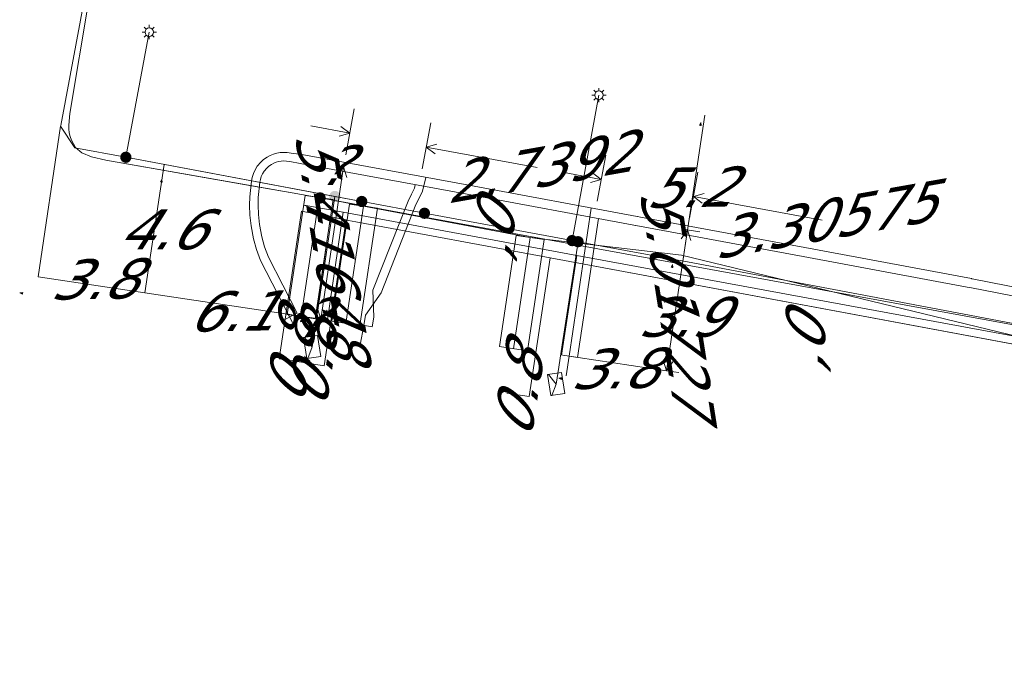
# Model space of a CAD drawing. Header units: metres. Extents: x 124576 to 133557, y 395865 to 402386.
# Tile 126 of 256: x 126333 to 126368, y 399612 to 399635. Entities that reach past the tile are written whole.
import ezdxf
from ezdxf.enums import TextEntityAlignment as Align

# ---------------------------------------------------------------- set-up
doc = ezdxf.new("R2010")
doc.units = ezdxf.units.M
doc.header["$MEASUREMENT"] = 0
for name, color, linetype, lineweight, true_color in [('LG_Datatransport_Reggefiber_Operator_BV', 3, 'Continuous', 13, 0x00ff00), ('LG_Datatransport_Ziggo_BV', 3, 'Continuous', 13, 0x00ff00), ('LG_Laag_Spanning_Enexis_Netbeheer_BV', 7, 'Continuous', 13, 0x960000), ('LG_Midden_Spanning_Enexis_Netbeheer_BV', 7, 'Continuous', 13, 0xd20000), ('LG_unet-4_Brabant_Water', 5, 'Continuous', 13, 0x0000ff), ('LG_warmte_Ennatuurlijk_BV', 7, 'Continuous', 13, 0x008080), ('MV_Datatransport_lijn', 3, 'Continuous', 0, 0x00ff00), ('MV_warmte_lijn', 7, 'Continuous', 0, 0x008080)]:
    doc.layers.add(name, color=color, linetype=linetype, lineweight=lineweight, true_color=true_color)
for name, color, linetype, lineweight in [('LG_Laag_Spanning_P_Enexis_Netbeheer_BV', 7, 'Continuous', 0), ('LG_Midden_Spanning_P_Enexis_Netbeheer_BV', 7, 'Continuous', 0), ('MV_Datatransport', 7, 'Continuous', 0), ('MV_Laag_Spanning', 7, 'Continuous', 0), ('MV_Laag_Spanning_lijn', 7, 'Continuous', 0), ('MV_Laag_Spanning_pijl', 7, 'Continuous', 0), ('MV_unet-4', 7, 'Continuous', 0), ('MV_warmte', 7, 'Continuous', 0)]:
    doc.layers.add(name, color=color, linetype=linetype, lineweight=lineweight)
doc.styles.add('Klic_Annotatie', font='verdanai.ttf', dxfattribs={"oblique": 20, "height": 1.4})

# ---------------------------------------------------------------- blocks, each defined once
blk = doc.blocks.new('Mof')
at = {"layer": 'LG_Laag_Spanning_P_Enexis_Netbeheer_BV'}
h = blk.add_hatch(color=256, dxfattribs=at)
edge = h.paths.add_edge_path()
edge.add_arc((0, 0), 2, 0, 360)
blk = doc.blocks.new('DeliveryPoint')
at = {"layer": 'LG_Laag_Spanning_P_Enexis_Netbeheer_BV', "flags": 128}
blk.add_lwpolyline([(-3.75, -2.5), (3.75, -2.5), (3.75, 2.5), (-3.75, 2.5), (-3.75, -2.5)], close=True, dxfattribs=at)
blk.add_lwpolyline([(-3.75, 2.5), (-3.75, 2.16), (0, 0), (3.75, 2.16)], dxfattribs=at)
blk = doc.blocks.new('Mof_1')
at = {"layer": 'LG_Midden_Spanning_P_Enexis_Netbeheer_BV'}
h = blk.add_hatch(color=256, dxfattribs=at)
edge = h.paths.add_edge_path()
edge.add_arc((0, 0), 2, 0, 360)
blk = doc.blocks.new('Streetlight')
at = {"layer": 'LG_Laag_Spanning_P_Enexis_Netbeheer_BV'}
for p, q in [((-1.77, 1.77), (-1.06, 1.06)), ((0, 2.5), (0, 1.5)), ((1.77, 1.77), (1.06, 1.06)), ((-1.06, -1.06), (-1.77, -1.77)), ((0, -1.5), (0, -2.5)), ((1.06, -1.06), (1.77, -1.77))]:
    blk.add_line(p, q, dxfattribs=at)
at = {"layer": 'LG_Laag_Spanning_P_Enexis_Netbeheer_BV', "flags": 128}
for points in [[(-2.5, 0), (-1.5, 0)], [(1.5, 0), (2.5, 0)]]:
    blk.add_lwpolyline(points, dxfattribs=at)
at = {"layer": 'LG_Laag_Spanning_P_Enexis_Netbeheer_BV'}
blk.add_circle((0, 0), 1.5, dxfattribs=at)
blk = doc.blocks.new('m_pijl')
at = {"layer": 'MV_Laag_Spanning_pijl'}
blk.add_hatch(color=7, dxfattribs=at).paths.add_polyline_path([(-1, -0.33), (-1, 0), (-1, 0.33), (0, 0)])
at = {"layer": 'MV_Laag_Spanning_pijl', "flags": 128}
blk.add_lwpolyline([(-1, 0), (-1, 0.33), (0, 0), (-1, -0.33), (-1, 0)], close=True, dxfattribs=at)

msp = doc.modelspace()

# ---------------------------------------------------------------- linework, layer by layer
at = {"layer": 'LG_Datatransport_Reggefiber_Operator_BV'}
for p, q in [((126342.425, 399624.239), (126343.06, 399628.435)), ((126343.06, 399628.435), (126344.048, 399628.286)), ((126343.413, 399624.09), (126344.048, 399628.286)), ((126343.993, 399624.002), (126344.618, 399628.13)), ((126344.487, 399623.927), (126345.112, 399628.055)), ((126344.618, 399628.13), (126345.606, 399627.98)), ((126345.112, 399628.055), (126350.99, 399626.951)), ((126344.982, 399623.852), (126345.606, 399627.98)), ((126349.902, 399623.108), (126350.496, 399627.026)), ((126350.496, 399627.026), (126351.484, 399626.876)), ((126350.396, 399623.033), (126350.99, 399626.951)), ((126350.89, 399622.958), (126351.484, 399626.876)), ((126342.425, 399624.239), (126343.413, 399624.09)), ((126343.993, 399624.002), (126344.982, 399623.852)), ((126349.902, 399623.108), (126350.89, 399622.958))]:
    msp.add_line(p, q, dxfattribs=at)
at = {"layer": 'LG_Datatransport_Reggefiber_Operator_BV', "flags": 128}
for points in [[(126342.919, 399624.165), (126343.554, 399628.361), (126345.112, 399628.055)], [(126350.99, 399626.951), (126356.317, 399626.333), (126370.438, 399622.919), (126385.949, 399620.467), (126386.281, 399620.199), (126386.395, 399619.825), (126384.954, 399611.923)]]:
    msp.add_lwpolyline(points, dxfattribs=at)
at = {"layer": 'LG_Datatransport_Ziggo_BV'}
for p, q in [((126343.723, 399622.438), (126344.495, 399627.571)), ((126344.495, 399627.571), (126344.583, 399627.554)), ((126344.583, 399627.554), (126344.839, 399627.508)), ((126344.839, 399627.508), (126351.685, 399626.232)), ((126350.951, 399621.354), (126351.685, 399626.232)), ((126351.685, 399626.232), (126383.455, 399620.319))]:
    msp.add_line(p, q, dxfattribs=at)
at = {"layer": 'LG_Datatransport_Ziggo_BV', "flags": 128}
for points in [[(126342.141, 399622.676), (126342.924, 399627.881), (126344.495, 399627.571)], [(126342.141, 399622.676), (126342.924, 399627.881), (126344.495, 399627.571), (126344.583, 399627.554), (126344.839, 399627.508), (126351.685, 399626.232), (126383.455, 399620.319), (126401.209, 399617.016), (126401.125, 399616.541)], [(126343.723, 399622.438), (126344.495, 399627.571), (126344.583, 399627.554), (126344.839, 399627.508), (126351.685, 399626.232), (126383.455, 399620.319), (126401.209, 399617.016), (126401.125, 399616.541)], [(126350.951, 399621.354), (126351.685, 399626.232), (126383.455, 399620.319), (126401.209, 399617.016), (126401.125, 399616.541)]]:
    msp.add_lwpolyline(points, dxfattribs=at)
at = {"layer": 'LG_Laag_Spanning_Enexis_Netbeheer_BV'}
for p, q in [((126336.736, 399629.778), (126337.562, 399634.185)), ((126352.462, 399626.843), (126353.409, 399631.963))]:
    msp.add_line(p, q, dxfattribs=at)
at = {"layer": 'LG_Laag_Spanning_Enexis_Netbeheer_BV', "flags": 128}
for points in [[(126334.135, 399656.954), (126334.005, 399655.882), (126334.742, 399654.87), (126335.982, 399654.63), (126336.361, 399654.469), (126336.93, 399653.891), (126336.936, 399653.877), (126337.055, 399653.057), (126335.306, 399635.496), (126334.444, 399630.899), (126334.438, 399630.868), (126334.939, 399630.115), (126336.736, 399629.778), (126344.103, 399628.397), (126345.05, 399628.22), (126336.736, 399629.778), (126344.103, 399628.397), (126345.05, 399628.22), (126336.736, 399629.778), (126344.103, 399628.397), (126345.05, 399628.22), (126345.13, 399628.205), (126347.26, 399627.805)], [(126335.306, 399635.496), (126334.444, 399630.899), (126334.438, 399630.868), (126334.939, 399630.115), (126336.736, 399629.778), (126344.103, 399628.397), (126345.05, 399628.22), (126336.736, 399629.778), (126344.103, 399628.397), (126345.05, 399628.22), (126336.736, 399629.778), (126344.103, 399628.397), (126345.05, 399628.22), (126336.736, 399629.778), (126344.103, 399628.397), (126345.05, 399628.22), (126336.736, 399629.778), (126344.103, 399628.397), (126345.05, 399628.22), (126336.736, 399629.778), (126344.103, 399628.397), (126345.05, 399628.22), (126336.736, 399629.778), (126344.103, 399628.397), (126345.05, 399628.22), (126336.736, 399629.778), (126344.103, 399628.397), (126345.05, 399628.22), (126336.736, 399629.778), (126344.103, 399628.397), (126345.05, 399628.22), (126336.736, 399629.778), (126344.103, 399628.397), (126345.05, 399628.22), (126336.736, 399629.778), (126344.103, 399628.397), (126345.05, 399628.22), (126336.736, 399629.778), (126344.103, 399628.397), (126345.05, 399628.22), (126336.736, 399629.778), (126344.103, 399628.397), (126345.05, 399628.22), (126336.736, 399629.778), (126344.103, 399628.397), (126345.05, 399628.22), (126336.736, 399629.778), (126344.103, 399628.397), (126345.05, 399628.22), (126336.736, 399629.778), (126344.103, 399628.397), (126345.05, 399628.22)], [(126335.306, 399635.496), (126334.444, 399630.899), (126334.438, 399630.868), (126334.939, 399630.115), (126336.736, 399629.778), (126344.103, 399628.397), (126345.05, 399628.22), (126336.736, 399629.778), (126344.103, 399628.397), (126345.05, 399628.22), (126336.736, 399629.778), (126344.103, 399628.397), (126345.05, 399628.22), (126336.736, 399629.778), (126344.103, 399628.397), (126345.05, 399628.22), (126336.736, 399629.778), (126344.103, 399628.397), (126345.05, 399628.22), (126336.736, 399629.778), (126344.103, 399628.397), (126345.05, 399628.22), (126336.736, 399629.778), (126344.103, 399628.397), (126345.05, 399628.22), (126336.736, 399629.778), (126344.103, 399628.397), (126345.05, 399628.22), (126336.736, 399629.778), (126344.103, 399628.397), (126345.05, 399628.22), (126336.736, 399629.778), (126344.103, 399628.397), (126345.05, 399628.22), (126336.736, 399629.778), (126344.103, 399628.397), (126345.05, 399628.22), (126336.736, 399629.778), (126344.103, 399628.397), (126345.05, 399628.22), (126336.736, 399629.778), (126344.103, 399628.397), (126345.05, 399628.22), (126336.736, 399629.778), (126344.103, 399628.397), (126345.05, 399628.22), (126336.736, 399629.778), (126344.103, 399628.397), (126345.05, 399628.22), (126336.736, 399629.778), (126344.103, 399628.397), (126345.05, 399628.22)], [(126335.306, 399635.496), (126334.444, 399630.899), (126334.438, 399630.868), (126334.939, 399630.115), (126336.736, 399629.778), (126344.103, 399628.397), (126345.05, 399628.22), (126336.736, 399629.778), (126344.103, 399628.397), (126345.05, 399628.22), (126336.736, 399629.778), (126344.103, 399628.397), (126345.05, 399628.22), (126336.736, 399629.778), (126344.103, 399628.397), (126345.05, 399628.22), (126336.736, 399629.778), (126344.103, 399628.397), (126345.05, 399628.22), (126336.736, 399629.778), (126344.103, 399628.397), (126345.05, 399628.22), (126336.736, 399629.778), (126344.103, 399628.397), (126345.05, 399628.22), (126336.736, 399629.778), (126344.103, 399628.397), (126345.05, 399628.22), (126336.736, 399629.778), (126344.103, 399628.397), (126345.05, 399628.22), (126336.736, 399629.778), (126344.103, 399628.397), (126345.05, 399628.22), (126336.736, 399629.778), (126344.103, 399628.397), (126345.05, 399628.22), (126336.736, 399629.778), (126344.103, 399628.397), (126345.05, 399628.22), (126336.736, 399629.778), (126344.103, 399628.397), (126345.05, 399628.22), (126336.736, 399629.778), (126344.103, 399628.397), (126345.05, 399628.22), (126336.736, 399629.778), (126344.103, 399628.397), (126345.05, 399628.22), (126336.736, 399629.778), (126344.103, 399628.397), (126345.05, 399628.22)], [(126335.306, 399635.496), (126334.444, 399630.899), (126334.438, 399630.868), (126334.939, 399630.115), (126336.736, 399629.778), (126344.103, 399628.397), (126345.05, 399628.22), (126336.736, 399629.778), (126344.103, 399628.397), (126345.05, 399628.22), (126336.736, 399629.778), (126344.103, 399628.397), (126345.05, 399628.22), (126336.736, 399629.778), (126344.103, 399628.397), (126345.05, 399628.22), (126336.736, 399629.778), (126344.103, 399628.397), (126345.05, 399628.22), (126336.736, 399629.778), (126344.103, 399628.397), (126345.05, 399628.22), (126336.736, 399629.778), (126344.103, 399628.397), (126345.05, 399628.22), (126336.736, 399629.778), (126344.103, 399628.397), (126345.05, 399628.22), (126336.736, 399629.778), (126344.103, 399628.397), (126345.05, 399628.22), (126336.736, 399629.778), (126344.103, 399628.397), (126345.05, 399628.22), (126336.736, 399629.778), (126344.103, 399628.397), (126345.05, 399628.22), (126336.736, 399629.778), (126344.103, 399628.397), (126345.05, 399628.22), (126336.736, 399629.778), (126344.103, 399628.397), (126345.05, 399628.22), (126336.736, 399629.778), (126344.103, 399628.397), (126345.05, 399628.22), (126336.736, 399629.778), (126344.103, 399628.397), (126345.05, 399628.22), (126336.736, 399629.778), (126344.103, 399628.397), (126345.05, 399628.22)], [(126335.306, 399635.496), (126334.444, 399630.899), (126334.438, 399630.868), (126334.939, 399630.115), (126336.736, 399629.778), (126344.103, 399628.397), (126345.05, 399628.22), (126336.736, 399629.778), (126344.103, 399628.397), (126345.05, 399628.22), (126336.736, 399629.778), (126344.103, 399628.397), (126345.05, 399628.22), (126336.736, 399629.778), (126344.103, 399628.397), (126345.05, 399628.22), (126336.736, 399629.778), (126344.103, 399628.397), (126345.05, 399628.22), (126336.736, 399629.778), (126344.103, 399628.397), (126345.05, 399628.22), (126336.736, 399629.778), (126344.103, 399628.397), (126345.05, 399628.22), (126336.736, 399629.778), (126344.103, 399628.397), (126345.05, 399628.22), (126336.736, 399629.778), (126344.103, 399628.397), (126345.05, 399628.22), (126336.736, 399629.778), (126344.103, 399628.397), (126345.05, 399628.22), (126336.736, 399629.778), (126344.103, 399628.397), (126345.05, 399628.22), (126336.736, 399629.778), (126344.103, 399628.397), (126345.05, 399628.22), (126336.736, 399629.778), (126344.103, 399628.397), (126345.05, 399628.22), (126336.736, 399629.778), (126344.103, 399628.397), (126345.05, 399628.22), (126336.736, 399629.778), (126344.103, 399628.397), (126345.05, 399628.22), (126336.736, 399629.778), (126344.103, 399628.397), (126345.05, 399628.22)], [(126335.306, 399635.496), (126334.444, 399630.899), (126334.438, 399630.868), (126334.939, 399630.115), (126336.736, 399629.778), (126344.103, 399628.397), (126345.05, 399628.22), (126336.736, 399629.778), (126344.103, 399628.397), (126345.05, 399628.22), (126336.736, 399629.778), (126344.103, 399628.397), (126345.05, 399628.22), (126336.736, 399629.778), (126344.103, 399628.397), (126345.05, 399628.22), (126336.736, 399629.778), (126344.103, 399628.397), (126345.05, 399628.22), (126336.736, 399629.778), (126344.103, 399628.397), (126345.05, 399628.22), (126336.736, 399629.778), (126344.103, 399628.397), (126345.05, 399628.22), (126336.736, 399629.778), (126344.103, 399628.397), (126345.05, 399628.22), (126336.736, 399629.778), (126344.103, 399628.397), (126345.05, 399628.22), (126336.736, 399629.778), (126344.103, 399628.397), (126345.05, 399628.22), (126336.736, 399629.778), (126344.103, 399628.397), (126345.05, 399628.22), (126336.736, 399629.778), (126344.103, 399628.397), (126345.05, 399628.22), (126336.736, 399629.778), (126344.103, 399628.397), (126345.05, 399628.22), (126336.736, 399629.778), (126344.103, 399628.397), (126345.05, 399628.22), (126336.736, 399629.778), (126344.103, 399628.397), (126345.05, 399628.22), (126336.736, 399629.778), (126344.103, 399628.397), (126345.05, 399628.22)], [(126335.306, 399635.496), (126334.444, 399630.899), (126334.438, 399630.868), (126334.939, 399630.115), (126336.736, 399629.778), (126344.103, 399628.397), (126345.05, 399628.22), (126336.736, 399629.778), (126344.103, 399628.397), (126345.05, 399628.22), (126336.736, 399629.778), (126344.103, 399628.397), (126345.05, 399628.22), (126336.736, 399629.778), (126344.103, 399628.397), (126345.05, 399628.22), (126336.736, 399629.778), (126344.103, 399628.397), (126345.05, 399628.22), (126336.736, 399629.778), (126344.103, 399628.397), (126345.05, 399628.22), (126336.736, 399629.778), (126344.103, 399628.397), (126345.05, 399628.22), (126336.736, 399629.778), (126344.103, 399628.397), (126345.05, 399628.22), (126336.736, 399629.778), (126344.103, 399628.397), (126345.05, 399628.22), (126336.736, 399629.778), (126344.103, 399628.397), (126345.05, 399628.22), (126336.736, 399629.778), (126344.103, 399628.397), (126345.05, 399628.22), (126336.736, 399629.778), (126344.103, 399628.397), (126345.05, 399628.22), (126336.736, 399629.778), (126344.103, 399628.397), (126345.05, 399628.22), (126336.736, 399629.778), (126344.103, 399628.397), (126345.05, 399628.22), (126336.736, 399629.778), (126344.103, 399628.397), (126345.05, 399628.22), (126336.736, 399629.778), (126344.103, 399628.397), (126345.05, 399628.22)], [(126335.306, 399635.496), (126334.444, 399630.899), (126334.438, 399630.868), (126334.939, 399630.115), (126336.736, 399629.778), (126344.103, 399628.397), (126345.05, 399628.22), (126336.736, 399629.778), (126344.103, 399628.397), (126345.05, 399628.22), (126336.736, 399629.778), (126344.103, 399628.397), (126345.05, 399628.22), (126336.736, 399629.778), (126344.103, 399628.397), (126345.05, 399628.22), (126336.736, 399629.778), (126344.103, 399628.397), (126345.05, 399628.22), (126336.736, 399629.778), (126344.103, 399628.397), (126345.05, 399628.22), (126336.736, 399629.778), (126344.103, 399628.397), (126345.05, 399628.22), (126336.736, 399629.778), (126344.103, 399628.397), (126345.05, 399628.22), (126336.736, 399629.778), (126344.103, 399628.397), (126345.05, 399628.22), (126336.736, 399629.778), (126344.103, 399628.397), (126345.05, 399628.22), (126336.736, 399629.778), (126344.103, 399628.397), (126345.05, 399628.22), (126336.736, 399629.778), (126344.103, 399628.397), (126345.05, 399628.22), (126336.736, 399629.778), (126344.103, 399628.397), (126345.05, 399628.22), (126336.736, 399629.778), (126344.103, 399628.397), (126345.05, 399628.22), (126336.736, 399629.778), (126344.103, 399628.397), (126345.05, 399628.22), (126336.736, 399629.778), (126344.103, 399628.397), (126345.05, 399628.22), (126336.736, 399629.778), (126344.103, 399628.397), (126345.05, 399628.22)], [(126344.103, 399628.397), (126343.51, 399624.48), (126343.39, 399623.689), (126343.3, 399623.096)], [(126345.05, 399628.22), (126345.13, 399628.205), (126347.26, 399627.805), (126352.462, 399626.843), (126352.673, 399626.804), (126356.713, 399626.057), (126366.474, 399624.214), (126377.994, 399622.027), (126383.997, 399620.887), (126385.084, 399620.688), (126386.785, 399620.378), (126387.211, 399620.3), (126395.802, 399618.697), (126402.08, 399617.526)], [(126377.994, 399622.027), (126366.474, 399624.214), (126356.713, 399626.057), (126352.673, 399626.804), (126352.462, 399626.843), (126347.26, 399627.805), (126345.13, 399628.205), (126345.05, 399628.22)], [(126377.994, 399622.027), (126366.474, 399624.214), (126356.713, 399626.057), (126352.673, 399626.804), (126352.462, 399626.843), (126347.26, 399627.805), (126345.13, 399628.205), (126345.05, 399628.22)], [(126345.05, 399628.22), (126345.13, 399628.205), (126347.26, 399627.805), (126352.462, 399626.843), (126352.673, 399626.804), (126356.713, 399626.057), (126366.474, 399624.214), (126377.994, 399622.027), (126383.997, 399620.887), (126385.084, 399620.688)], [(126377.994, 399622.027), (126366.474, 399624.214), (126356.713, 399626.057), (126352.673, 399626.804), (126352.462, 399626.843), (126347.26, 399627.805), (126345.13, 399628.205), (126345.05, 399628.22)], [(126345.05, 399628.22), (126345.13, 399628.205), (126347.26, 399627.805), (126352.462, 399626.843), (126352.673, 399626.804), (126356.713, 399626.057), (126366.474, 399624.214), (126377.994, 399622.027)], [(126345.05, 399628.22), (126345.13, 399628.205), (126347.26, 399627.805), (126352.462, 399626.843), (126352.673, 399626.804), (126356.713, 399626.057), (126366.474, 399624.214), (126377.994, 399622.027)], [(126345.05, 399628.22), (126345.13, 399628.205), (126347.26, 399627.805)], [(126377.994, 399622.027), (126366.474, 399624.214), (126356.713, 399626.057), (126352.673, 399626.804), (126352.462, 399626.843), (126347.26, 399627.805)], [(126347.26, 399627.805), (126352.462, 399626.843), (126352.673, 399626.804), (126356.713, 399626.057), (126366.474, 399624.214), (126377.994, 399622.027), (126383.997, 399620.887), (126385.084, 399620.688)], [(126352.673, 399626.804), (126352.113, 399623.177), (126351.992, 399622.386), (126351.902, 399621.793)]]:
    msp.add_lwpolyline(points, dxfattribs=at)
at = {"layer": 'LG_Midden_Spanning_Enexis_Netbeheer_BV', "flags": 128}
for points in [[(126335.426, 399635.325), (126334.757, 399631.322), (126334.725, 399630.913), (126334.727, 399630.773), (126334.738, 399630.636), (126334.773, 399630.504), (126334.821, 399630.375), (126334.963, 399630.123), (126335.183, 399629.935), (126335.52, 399629.794), (126336.034, 399629.679), (126336.225, 399629.645), (126341.164, 399628.774), (126342.597, 399628.522), (126336.225, 399629.645), (126341.164, 399628.774), (126342.597, 399628.522), (126343.582, 399628.346)], [(126335.426, 399635.325), (126334.757, 399631.322), (126334.725, 399630.913), (126334.727, 399630.773), (126334.738, 399630.636), (126334.773, 399630.504), (126334.821, 399630.375), (126334.963, 399630.123), (126335.183, 399629.935), (126335.52, 399629.794), (126336.034, 399629.679), (126336.225, 399629.645), (126341.164, 399628.774), (126342.597, 399628.522), (126343.582, 399628.346)], [(126343.582, 399628.346), (126344.565, 399628.168), (126347.334, 399627.661), (126360.371, 399625.274), (126375.078, 399622.582)], [(126343.582, 399628.346), (126344.565, 399628.168), (126347.334, 399627.661), (126360.371, 399625.274), (126375.078, 399622.582), (126386.397, 399620.51), (126401.076, 399617.823)]]:
    msp.add_lwpolyline(points, dxfattribs=at)
at = {"layer": 'LG_unet-4_Brabant_Water'}
for p, q in [((126343.84, 399624.05), (126344.4, 399627.84)), ((126352.09, 399622.81), (126352.63, 399626.32))]:
    msp.add_line(p, q, dxfattribs=at)
at = {"layer": 'LG_unet-4_Brabant_Water', "flags": 128}
for points in [[(126343.02, 399628.09), (126343.95, 399627.69), (126343.43, 399624.11)], [(126386.27, 399620.12), (126352.63, 399626.32), (126344.4, 399627.84), (126343.02, 399628.09)]]:
    msp.add_lwpolyline(points, dxfattribs=at)
at = {"layer": 'LG_warmte_Ennatuurlijk_BV'}
for p, q in [((126353.139, 399627.99), (126352.358, 399622.771)), ((126353.39, 399627.618), (126352.655, 399622.726)), ((126342.243, 399624.018), (126342.776, 399624.293)), ((126342.83, 399623.533), (126342.509, 399624.155)), ((126344.826, 399623.913), (126345.416, 399623.804)), ((126344.994, 399623.17), (126345.121, 399623.858)), ((126352.062, 399622.815), (126352.655, 399622.726)), ((126352.254, 399622.078), (126352.358, 399622.771))]:
    msp.add_line(p, q, dxfattribs=at)
at = {"layer": 'LG_warmte_Ennatuurlijk_BV', "flags": 128}
for points in [[(126342.941, 399629.869), (126342.568, 399629.92), (126342.427, 399629.943), (126342.301, 399629.949), (126342.174, 399629.941), (126342.055, 399629.921), (126341.935, 399629.888), (126341.827, 399629.845), (126341.711, 399629.784), (126341.586, 399629.697), (126341.488, 399629.608), (126341.369, 399629.467), (126341.289, 399629.338), (126341.229, 399629.205), (126341.186, 399629.066), (126341.163, 399628.939), (126341.103, 399628.384), (126341.096, 399628.092), (126341.109, 399627.742), (126341.15, 399627.361), (126341.237, 399626.909), (126341.343, 399626.531), (126341.485, 399626.141), (126342.509, 399624.155)], [(126385.467, 399621.868), (126382.04, 399622.49), (126378.323, 399623.218), (126378.299, 399623.222), (126378.295, 399623.223), (126372.441, 399624.351), (126366.627, 399625.486), (126366.546, 399625.502), (126366.54, 399625.503), (126360.67, 399626.602), (126354.874, 399627.669), (126354.763, 399627.689), (126354.758, 399627.69), (126348.822, 399628.789), (126342.941, 399629.869)], [(126342.883, 399629.554), (126342.52, 399629.624), (126342.395, 399629.644), (126342.302, 399629.648), (126342.208, 399629.643), (126342.12, 399629.628), (126342.031, 399629.603), (126341.952, 399629.572), (126341.868, 399629.527), (126341.773, 399629.461), (126341.704, 399629.399), (126341.612, 399629.29), (126341.554, 399629.197), (126341.51, 399629.099), (126341.478, 399628.995), (126341.46, 399628.896), (126341.403, 399628.364), (126341.396, 399628.094), (126341.408, 399627.764), (126341.447, 399627.405), (126341.529, 399626.978), (126341.628, 399626.623), (126341.76, 399626.262), (126342.776, 399624.293)], [(126385.406, 399621.538), (126381.981, 399622.176), (126378.237, 399622.908), (126378.235, 399622.909), (126378.207, 399622.914), (126372.381, 399624.036), (126366.484, 399625.188), (126366.479, 399625.189), (126366.392, 399625.205), (126360.611, 399626.287), (126354.705, 399627.375), (126354.699, 399627.376), (126354.58, 399627.398), (126348.764, 399628.474), (126342.883, 399629.554)], [(126347.304, 399629.068), (126347.189, 399628.588), (126347.073, 399628.341), (126346.957, 399628.112), (126345.729, 399624.999), (126345.187, 399624.22), (126345.121, 399623.858)], [(126346.936, 399628.81), (126346.906, 399628.689), (126346.803, 399628.473), (126346.683, 399628.235), (126345.445, 399625.097), (126345.479, 399624.151), (126345.416, 399623.804)]]:
    msp.add_lwpolyline(points, dxfattribs=at)
at = {"layer": 'MV_Datatransport_lijn'}
for p, q in [((126342.932, 399622.557), (126342.141, 399622.676)), ((126342.932, 399622.557), (126343.723, 399622.438)), ((126350.16, 399621.473), (126350.951, 399621.354))]:
    msp.add_line(p, q, dxfattribs=at)
at = {"layer": 'MV_Laag_Spanning_lijn'}
msp.add_line((126333.645, 399625.57), (126334.438, 399630.868), dxfattribs=at)
at = {"layer": 'MV_Laag_Spanning_pijl'}
for p, q in [((126356.371, 399626.12), (126357.144, 399631.262)), ((126337.403, 399625.008), (126338.081, 399629.526)), ((126355.79, 399622.257), (126356.371, 399626.12)), ((126337.403, 399625.008), (126333.645, 399625.57)), ((126337.403, 399625.008), (126343.453, 399624.103)), ((126355.79, 399622.257), (126352.057, 399622.815))]:
    msp.add_line(p, q, dxfattribs=at)
at = {"layer": 'MV_warmte_lijn'}
for p, q in [((126344.488, 399629.864), (126344.786, 399631.484)), ((126344.629, 399630.628), (126343.26, 399630.879)), ((126344.629, 399630.628), (126344.318, 399630.862)), ((126347.183, 399629.37), (126347.48, 399630.989)), ((126344.629, 399630.628), (126344.255, 399630.52)), ((126347.323, 399630.133), (126347.696, 399630.241)), ((126347.323, 399630.133), (126347.634, 399629.899)), ((126347.323, 399630.133), (126351.234, 399629.415)), ((126353.349, 399628.231), (126353.649, 399629.853)), ((126343.607, 399624.08), (126344.41, 399629.436)), ((126344.41, 399629.436), (126344.186, 399629.118)), ((126344.41, 399629.436), (126344.53, 399629.066)), ((126353.491, 399628.997), (126352.122, 399629.25)), ((126353.491, 399628.997), (126353.18, 399629.231)), ((126356.6, 399627.631), (126356.899, 399629.253)), ((126353.491, 399628.997), (126353.117, 399628.889)), ((126356.742, 399628.397), (126357.115, 399628.505)), ((126356.742, 399628.397), (126357.052, 399628.163)), ((126356.742, 399628.397), (126361.276, 399627.56)), ((126356.532, 399627.219), (126355.79, 399622.257)), ((126356.532, 399627.219), (126356.309, 399626.901)), ((126356.436, 399627.233), (126356.963, 399627.155)), ((126356.532, 399627.219), (126356.653, 399626.849)), ((126343.607, 399624.08), (126343.486, 399624.45)), ((126343.607, 399624.08), (126343.83, 399624.398)), ((126355.79, 399622.257), (126355.669, 399622.627)), ((126355.79, 399622.257), (126356.014, 399622.575)), ((126355.694, 399622.271), (126356.22, 399622.193))]:
    msp.add_line(p, q, dxfattribs=at)

# ---------------------------------------------------------------- block references
at = {"layer": 'LG_Laag_Spanning_P_Enexis_Netbeheer_BV', "xscale": 0.1, "yscale": 0.1, "zscale": 0.1}
for name, p in [('Streetlight', (126337.562, 399634.185)), ('Streetlight', (126353.409, 399631.963)), ('Mof', (126336.736, 399629.778)), ('Mof', (126345.05, 399628.22)), ('Mof', (126345.05, 399628.22)), ('Mof', (126345.05, 399628.22)), ('Mof', (126345.05, 399628.22)), ('Mof', (126345.05, 399628.22)), ('Mof', (126345.05, 399628.22)), ('Mof', (126345.05, 399628.22)), ('Mof', (126347.26, 399627.805)), ('Mof', (126352.462, 399626.843)), ('Mof', (126352.673, 399626.804))]:
    msp.add_blockref(name, p, dxfattribs=at)
for name, p, rotation in [('Mof', (126344.103, 399628.397), 11), ('DeliveryPoint', (126343.3, 399623.096), 99.00000000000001), ('DeliveryPoint', (126343.3, 399623.096), 99.00000000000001), ('DeliveryPoint', (126351.902, 399621.793), 99.00000000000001)]:
    msp.add_blockref(name, p, dxfattribs=dict(at, rotation=rotation))
at = {"layer": 'LG_Midden_Spanning_P_Enexis_Netbeheer_BV', "xscale": 0.1, "yscale": 0.1, "zscale": 0.1}
msp.add_blockref('Mof_1', (126343.582, 399628.346), dxfattribs=at)
at = {"layer": 'MV_Laag_Spanning_pijl', "xscale": 0.1, "yscale": 0.1, "zscale": 0.1}
for p, rotation in [((126357, 399631), 81), ((126338, 399629), 81), ((126356, 399626), 81), ((126333, 399625), 171), ((126343, 399624), 351.9999999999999), ((126352, 399622), 171)]:
    msp.add_blockref('m_pijl', p, dxfattribs=dict(at, rotation=rotation))

# ---------------------------------------------------------------- texts
at = {"layer": 'MV_Datatransport', "style": 'Klic_Annotatie', "oblique": 20}
for p in [(126342.537, 399622.617), (126343.328, 399622.498), (126350.556, 399621.414)]:
    msp.add_text('0.8', height=1.4, rotation=81, dxfattribs=at).set_placement(p, align=Align.MIDDLE_CENTER)
at = {"layer": 'MV_Laag_Spanning', "style": 'Klic_Annotatie', "oblique": 20}
for s, p in [('5.2', (126356.56, 399628.721)), ('3.8', (126335.554, 399625.487)), ('6.1', (126340.399, 399624.358)), ('3.8', (126353.894, 399622.338))]:
    msp.add_text(s, height=1.4, rotation=1, dxfattribs=at).set_placement(p, align=Align.MIDDLE_CENTER)
for s, p in [('4.6', (126337.94, 399627.238)), ('3.9', (126356.278, 399624.159))]:
    msp.add_text(s, height=1.4, dxfattribs=at).set_placement(p, align=Align.MIDDLE_CENTER)
at = {"layer": 'MV_unet-4', "style": 'Klic_Annotatie', "oblique": 20}
for rotation, p in [(83.9, (126349.69, 399627.09)), (88.6, (126360.67, 399623.14))]:
    msp.add_text(',0', height=1.4, rotation=rotation, dxfattribs=at).set_placement(p, align=Align.MIDDLE_CENTER)
at = {"layer": 'MV_warmte', "style": 'Klic_Annotatie', "oblique": 20}
for s, rotation, p in [('2.7392', 10, (126351.234, 399629.415)), ('5.41648', 279, (126344.008, 399626.758)), ('3.30575', 10, (126361.276, 399627.56)), ('5.01727', 279, (126356.161, 399624.738))]:
    msp.add_text(s, height=1.4, rotation=rotation, dxfattribs=at).set_placement(p, align=Align.MIDDLE_CENTER)
for p in [(126343.98, 399629.501), (126343.177, 399624.144)]:
    msp.add_text('?', height=1.4, dxfattribs=at).set_placement(p, align=Align.MIDDLE_CENTER)

doc.saveas('drawing.dxf')
